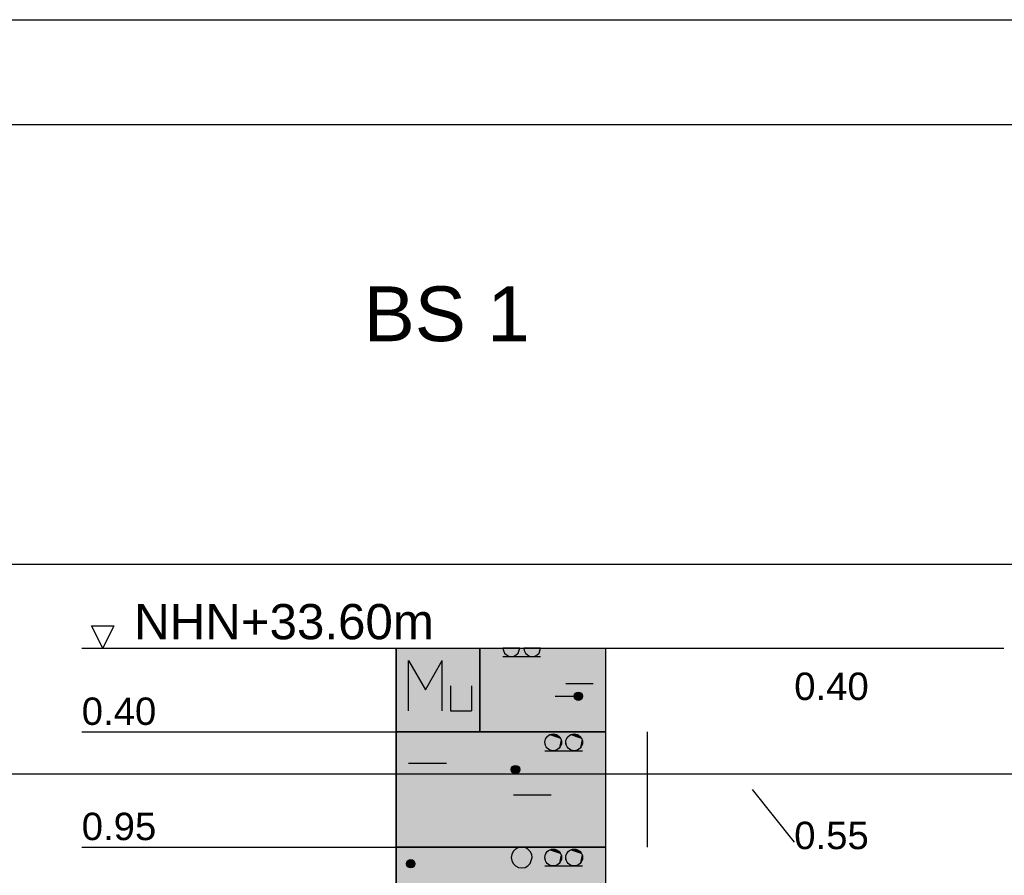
# Model space of a CAD drawing. Extents: x 20 to 841, y 890 to 1189.
# Tile 8 of 50: x 77 to 124, y 1148 to 1189. Entities that reach past the tile are written whole.
import ezdxf

# ---------------------------------------------------------------- set-up
doc = ezdxf.new("R2010")
doc.units = 0
doc.styles.add('Arial', font='Arial')

msp = doc.modelspace()

# ---------------------------------------------------------------- linework, layer by layer
at = {"layer": 'WBBlatt', "color": 7, "linetype": 'CONTINUOUS'}
for points in [[(20, 1189), (821, 1189)], [(25, 895.454), (25, 1184), (836, 1184), (836, 895.454), (25, 895.454)]]:
    msp.add_lwpolyline(points, dxfattribs=at)
at = {"layer": 'WBMassGr', "color": 7, "linetype": 'CONTINUOUS'}
for points in [[(46, 1163), (705, 1163)], [(46, 1153), (705, 1153)]]:
    msp.add_lwpolyline(points, dxfattribs=at)
at = {"layer": 'WBObjGr', "color": 7, "linetype": 'CONTINUOUS'}
for points in [[(81, 1159), (80.47, 1160.06)], [(80.47, 1160.06), (81.53, 1160.06)], [(81.53, 1160.06), (81, 1159)], [(80, 1159), (124, 1159)], [(95, 1159), (95, 1039)], [(105, 1159), (105, 1039)], [(80, 1155), (90, 1155), (93, 1155), (95, 1155)], [(105, 1155), (95, 1155)], [(112, 1152.25), (114, 1149.73)], [(80, 1149.5), (90, 1149.5), (93, 1149.5), (95, 1149.5)], [(105, 1149.5), (95, 1149.5)]]:
    msp.add_lwpolyline(points, dxfattribs=at)
at = {"layer": 'WBObjSy', "color": 7, "linetype": 'CONTINUOUS'}
for points in [[(95, 1155), (95, 1159), (99, 1159), (99, 1155), (95, 1155)], [(99, 1155), (99, 1159), (105, 1159), (105, 1155), (99, 1155)], [(100.9, 1159), (100.9, 1159), (100.1, 1159), (100.1, 1159), (100.12, 1158.88), (100.176, 1158.76), (100.265, 1158.68), (100.376, 1158.62), (100.5, 1158.6), (100.624, 1158.62), (100.735, 1158.68), (100.824, 1158.76), (100.9, 1159)], [(101.9, 1159), (101.9, 1159), (101.1, 1159), (101.1, 1159), (101.12, 1158.88), (101.176, 1158.76), (101.265, 1158.68), (101.376, 1158.62), (101.5, 1158.6), (101.624, 1158.62), (101.735, 1158.68), (101.824, 1158.76), (101.9, 1159)], [(95.6, 1156), (95.6, 1158.4)], [(95.6, 1158.4), (96.4, 1157)], [(96.4, 1157), (97.2, 1158.4)], [(97.2, 1156), (97.2, 1158.4)], [(100.1, 1158.6), (101.9, 1158.6)], [(103.1, 1157.3), (104.4, 1157.3)], [(97.6, 1157.2), (97.6, 1156)], [(98.6, 1157.2), (98.6, 1156)], [(102.6, 1156.7), (103.9, 1156.7)], [(97.6, 1156), (98.6, 1156)], [(95, 1149.5), (95, 1155), (105, 1155), (105, 1149.5), (95, 1149.5)], [(107, 1153.5), (107, 1155)], [(102.1, 1154.1), (103.9, 1154.1)], [(95.6, 1153.5), (97.4, 1153.5)], [(107, 1151.5), (107, 1153.5)], [(100.6, 1152), (102.4, 1152)], [(107, 1149.5), (107, 1151.5)], [(95, 1145), (95, 1149.5), (105, 1149.5), (105, 1145), (95, 1145)], [(101.5, 1149), (101.476, 1149.15), (101.405, 1149.29), (101.294, 1149.4), (101.155, 1149.48), (101, 1149.5), (100.845, 1149.48), (100.706, 1149.4), (100.595, 1149.29), (100.524, 1149.15), (100.5, 1149), (100.524, 1148.85), (100.595, 1148.71), (100.706, 1148.6), (100.845, 1148.52), (101, 1148.5), (101.155, 1148.52), (101.294, 1148.6), (101.405, 1148.71), (101.5, 1149)], [(102.1, 1148.6), (103.9, 1148.6)]]:
    msp.add_lwpolyline(points, dxfattribs=at)
for centre, radius in [((103.7, 1156.7), 0.2), ((102.5, 1154.5), 0.4), ((103.5, 1154.5), 0.4), ((100.7, 1153.2), 0.2), ((102.5, 1149), 0.4), ((103.5, 1149), 0.4), ((95.7, 1148.7), 0.2)]:
    msp.add_circle(centre, radius, dxfattribs=at)
at = {"layer": 'WBObjSy', "color": 52, "linetype": 'CONTINUOUS'}
msp.add_solid([(95, 1155), (95, 1159), (105, 1155), (105, 1159)], dxfattribs=at)
at = {"layer": 'WBObjSy', "color": 7, "linetype": 'CONTINUOUS'}
for points in [[(103.6, 1156.87), (103.538, 1156.82), (103.504, 1156.74)], [(103.6, 1156.87), (103.504, 1156.74), (103.538, 1156.58)], [(103.538, 1156.82), (103.517, 1156.78), (103.504, 1156.74)], [(103.6, 1156.87), (103.566, 1156.85), (103.538, 1156.82)], [(103.6, 1156.87), (103.538, 1156.58), (103.834, 1156.55)], [(103.679, 1156.9), (103.638, 1156.89), (103.6, 1156.87)], [(103.762, 1156.89), (103.679, 1156.9), (103.6, 1156.87)], [(103.883, 1156.78), (103.762, 1156.89), (103.6, 1156.87)], [(103.834, 1156.55), (103.883, 1156.78), (103.6, 1156.87)], [(103.762, 1156.89), (103.721, 1156.9), (103.679, 1156.9)], [(103.834, 1156.85), (103.8, 1156.87), (103.762, 1156.89)], [(103.883, 1156.78), (103.834, 1156.85), (103.762, 1156.89)], [(103.883, 1156.78), (103.862, 1156.82), (103.834, 1156.85)], [(103.504, 1156.74), (103.5, 1156.7), (103.504, 1156.66)], [(103.504, 1156.74), (103.504, 1156.66), (103.538, 1156.58)], [(103.504, 1156.66), (103.517, 1156.62), (103.538, 1156.58)], [(103.538, 1156.58), (103.566, 1156.55), (103.6, 1156.53)], [(103.538, 1156.58), (103.6, 1156.53), (103.679, 1156.5)], [(103.538, 1156.58), (103.679, 1156.5), (103.834, 1156.55)], [(103.6, 1156.53), (103.638, 1156.51), (103.679, 1156.5)], [(103.679, 1156.5), (103.762, 1156.51), (103.834, 1156.55)], [(103.679, 1156.5), (103.721, 1156.5), (103.762, 1156.51)], [(103.762, 1156.51), (103.8, 1156.53), (103.834, 1156.55)], [(103.834, 1156.55), (103.883, 1156.62), (103.883, 1156.78)], [(103.834, 1156.55), (103.862, 1156.58), (103.883, 1156.62)], [(103.9, 1156.7), (103.896, 1156.74), (103.883, 1156.78)], [(103.883, 1156.62), (103.9, 1156.7), (103.883, 1156.78)], [(102.109, 1154.58), (102.1, 1154.5), (102.109, 1154.42)], [(102.3, 1154.85), (102.176, 1154.74), (102.109, 1154.58)], [(102.3, 1154.85), (102.109, 1154.58), (102.176, 1154.26)], [(102.176, 1154.74), (102.135, 1154.66), (102.109, 1154.58)], [(102.109, 1154.58), (102.109, 1154.42), (102.176, 1154.26)], [(102.3, 1154.85), (102.232, 1154.8), (102.176, 1154.74)], [(102.3, 1154.85), (102.176, 1154.26), (102.768, 1154.2)], [(102.458, 1154.9), (102.376, 1154.88), (102.3, 1154.85)], [(102.624, 1154.88), (102.458, 1154.9), (102.3, 1154.85)], [(102.865, 1154.66), (102.624, 1154.88), (102.3, 1154.85)], [(102.768, 1154.2), (102.865, 1154.66), (102.3, 1154.85)], [(102.624, 1154.88), (102.542, 1154.9), (102.458, 1154.9)], [(102.768, 1154.8), (102.7, 1154.85), (102.624, 1154.88)], [(102.865, 1154.66), (102.768, 1154.8), (102.624, 1154.88)], [(102.865, 1154.66), (102.824, 1154.74), (102.768, 1154.8)], [(102.768, 1154.2), (102.865, 1154.34), (102.865, 1154.66)], [(102.9, 1154.5), (102.891, 1154.58), (102.865, 1154.66)], [(102.865, 1154.34), (102.9, 1154.5), (102.865, 1154.66)], [(103.109, 1154.58), (103.1, 1154.5), (103.109, 1154.42)], [(103.3, 1154.85), (103.176, 1154.74), (103.109, 1154.58)], [(103.3, 1154.85), (103.109, 1154.58), (103.176, 1154.26)], [(103.176, 1154.74), (103.135, 1154.66), (103.109, 1154.58)], [(103.109, 1154.58), (103.109, 1154.42), (103.176, 1154.26)], [(103.3, 1154.85), (103.232, 1154.8), (103.176, 1154.74)], [(103.3, 1154.85), (103.176, 1154.26), (103.768, 1154.2)], [(103.458, 1154.9), (103.376, 1154.88), (103.3, 1154.85)], [(103.624, 1154.88), (103.458, 1154.9), (103.3, 1154.85)], [(103.865, 1154.66), (103.624, 1154.88), (103.3, 1154.85)], [(103.768, 1154.2), (103.865, 1154.66), (103.3, 1154.85)], [(103.624, 1154.88), (103.542, 1154.9), (103.458, 1154.9)], [(103.768, 1154.8), (103.7, 1154.85), (103.624, 1154.88)], [(103.865, 1154.66), (103.768, 1154.8), (103.624, 1154.88)], [(103.865, 1154.66), (103.824, 1154.74), (103.768, 1154.8)], [(103.768, 1154.2), (103.865, 1154.34), (103.865, 1154.66)], [(103.9, 1154.5), (103.891, 1154.58), (103.865, 1154.66)], [(103.865, 1154.34), (103.9, 1154.5), (103.865, 1154.66)], [(102.109, 1154.42), (102.135, 1154.34), (102.176, 1154.26)], [(102.176, 1154.26), (102.232, 1154.2), (102.3, 1154.15)], [(102.176, 1154.26), (102.3, 1154.15), (102.458, 1154.1)], [(102.176, 1154.26), (102.458, 1154.1), (102.768, 1154.2)], [(102.3, 1154.15), (102.376, 1154.12), (102.458, 1154.1)], [(102.458, 1154.1), (102.624, 1154.12), (102.768, 1154.2)], [(102.458, 1154.1), (102.542, 1154.1), (102.624, 1154.12)], [(102.624, 1154.12), (102.7, 1154.15), (102.768, 1154.2)], [(102.768, 1154.2), (102.824, 1154.26), (102.865, 1154.34)], [(103.109, 1154.42), (103.135, 1154.34), (103.176, 1154.26)], [(103.176, 1154.26), (103.232, 1154.2), (103.3, 1154.15)], [(103.176, 1154.26), (103.3, 1154.15), (103.458, 1154.1)], [(103.176, 1154.26), (103.458, 1154.1), (103.768, 1154.2)], [(103.3, 1154.15), (103.376, 1154.12), (103.458, 1154.1)], [(103.458, 1154.1), (103.624, 1154.12), (103.768, 1154.2)], [(103.458, 1154.1), (103.542, 1154.1), (103.624, 1154.12)], [(103.624, 1154.12), (103.7, 1154.15), (103.768, 1154.2)], [(103.768, 1154.2), (103.824, 1154.26), (103.865, 1154.34)], [(100.504, 1153.24), (100.5, 1153.2), (100.504, 1153.16)], [(100.6, 1153.37), (100.538, 1153.32), (100.504, 1153.24)], [(100.6, 1153.37), (100.504, 1153.24), (100.538, 1153.08)], [(100.538, 1153.32), (100.517, 1153.28), (100.504, 1153.24)], [(100.504, 1153.24), (100.504, 1153.16), (100.538, 1153.08)], [(100.504, 1153.16), (100.517, 1153.12), (100.538, 1153.08)], [(100.6, 1153.37), (100.566, 1153.35), (100.538, 1153.32)], [(100.6, 1153.37), (100.538, 1153.08), (100.834, 1153.05)], [(100.538, 1153.08), (100.566, 1153.05), (100.6, 1153.03)], [(100.538, 1153.08), (100.6, 1153.03), (100.679, 1153)], [(100.538, 1153.08), (100.679, 1153), (100.834, 1153.05)], [(100.679, 1153.4), (100.638, 1153.39), (100.6, 1153.37)], [(100.762, 1153.39), (100.679, 1153.4), (100.6, 1153.37)], [(100.883, 1153.28), (100.762, 1153.39), (100.6, 1153.37)], [(100.834, 1153.05), (100.883, 1153.28), (100.6, 1153.37)], [(100.6, 1153.03), (100.638, 1153.01), (100.679, 1153)], [(100.762, 1153.39), (100.721, 1153.4), (100.679, 1153.4)], [(100.679, 1153), (100.762, 1153.01), (100.834, 1153.05)], [(100.834, 1153.35), (100.8, 1153.37), (100.762, 1153.39)], [(100.883, 1153.28), (100.834, 1153.35), (100.762, 1153.39)], [(100.762, 1153.01), (100.8, 1153.03), (100.834, 1153.05)], [(100.883, 1153.28), (100.862, 1153.32), (100.834, 1153.35)], [(100.834, 1153.05), (100.883, 1153.12), (100.883, 1153.28)], [(100.834, 1153.05), (100.862, 1153.08), (100.883, 1153.12)], [(100.9, 1153.2), (100.896, 1153.24), (100.883, 1153.28)], [(100.883, 1153.12), (100.9, 1153.2), (100.883, 1153.28)], [(100.679, 1153), (100.721, 1153), (100.762, 1153.01)], [(102.3, 1149.35), (102.176, 1149.24), (102.109, 1149.08)], [(102.3, 1149.35), (102.109, 1149.08), (102.176, 1148.76)], [(102.3, 1149.35), (102.232, 1149.3), (102.176, 1149.24)], [(102.3, 1149.35), (102.176, 1148.76), (102.768, 1148.7)], [(102.458, 1149.4), (102.376, 1149.38), (102.3, 1149.35)], [(102.624, 1149.38), (102.458, 1149.4), (102.3, 1149.35)], [(102.865, 1149.16), (102.624, 1149.38), (102.3, 1149.35)], [(102.768, 1148.7), (102.865, 1149.16), (102.3, 1149.35)], [(102.624, 1149.38), (102.542, 1149.4), (102.458, 1149.4)], [(102.768, 1149.3), (102.7, 1149.35), (102.624, 1149.38)], [(102.865, 1149.16), (102.768, 1149.3), (102.624, 1149.38)], [(102.865, 1149.16), (102.824, 1149.24), (102.768, 1149.3)], [(103.3, 1149.35), (103.176, 1149.24), (103.109, 1149.08)], [(103.3, 1149.35), (103.109, 1149.08), (103.176, 1148.76)], [(103.3, 1149.35), (103.232, 1149.3), (103.176, 1149.24)], [(103.3, 1149.35), (103.176, 1148.76), (103.768, 1148.7)], [(103.458, 1149.4), (103.376, 1149.38), (103.3, 1149.35)], [(103.624, 1149.38), (103.458, 1149.4), (103.3, 1149.35)], [(103.865, 1149.16), (103.624, 1149.38), (103.3, 1149.35)], [(103.768, 1148.7), (103.865, 1149.16), (103.3, 1149.35)], [(103.624, 1149.38), (103.542, 1149.4), (103.458, 1149.4)], [(103.768, 1149.3), (103.7, 1149.35), (103.624, 1149.38)], [(103.865, 1149.16), (103.768, 1149.3), (103.624, 1149.38)], [(103.865, 1149.16), (103.824, 1149.24), (103.768, 1149.3)], [(95.6, 1148.87), (95.538, 1148.82), (95.504, 1148.74)], [(95.6, 1148.87), (95.504, 1148.74), (95.538, 1148.58)], [(95.538, 1148.82), (95.517, 1148.78), (95.504, 1148.74)], [(95.6, 1148.87), (95.566, 1148.85), (95.538, 1148.82)], [(95.6, 1148.87), (95.538, 1148.58), (95.834, 1148.55)], [(95.679, 1148.9), (95.638, 1148.89), (95.6, 1148.87)], [(95.762, 1148.89), (95.679, 1148.9), (95.6, 1148.87)], [(95.883, 1148.78), (95.762, 1148.89), (95.6, 1148.87)], [(95.834, 1148.55), (95.883, 1148.78), (95.6, 1148.87)], [(95.762, 1148.89), (95.721, 1148.9), (95.679, 1148.9)], [(95.834, 1148.85), (95.8, 1148.87), (95.762, 1148.89)], [(95.883, 1148.78), (95.834, 1148.85), (95.762, 1148.89)], [(95.883, 1148.78), (95.862, 1148.82), (95.834, 1148.85)], [(102.109, 1149.08), (102.1, 1149), (102.109, 1148.92)], [(102.176, 1149.24), (102.135, 1149.16), (102.109, 1149.08)], [(102.109, 1149.08), (102.109, 1148.92), (102.176, 1148.76)], [(102.109, 1148.92), (102.135, 1148.84), (102.176, 1148.76)], [(102.768, 1148.7), (102.865, 1148.84), (102.865, 1149.16)], [(102.768, 1148.7), (102.824, 1148.76), (102.865, 1148.84)], [(102.9, 1149), (102.891, 1149.08), (102.865, 1149.16)], [(102.865, 1148.84), (102.9, 1149), (102.865, 1149.16)], [(103.109, 1149.08), (103.1, 1149), (103.109, 1148.92)], [(103.176, 1149.24), (103.135, 1149.16), (103.109, 1149.08)], [(103.109, 1149.08), (103.109, 1148.92), (103.176, 1148.76)], [(103.109, 1148.92), (103.135, 1148.84), (103.176, 1148.76)], [(103.768, 1148.7), (103.865, 1148.84), (103.865, 1149.16)], [(103.768, 1148.7), (103.824, 1148.76), (103.865, 1148.84)], [(103.9, 1149), (103.891, 1149.08), (103.865, 1149.16)], [(103.865, 1148.84), (103.9, 1149), (103.865, 1149.16)], [(95.504, 1148.74), (95.5, 1148.7), (95.504, 1148.66)], [(95.504, 1148.74), (95.504, 1148.66), (95.538, 1148.58)], [(95.504, 1148.66), (95.517, 1148.62), (95.538, 1148.58)], [(95.538, 1148.58), (95.566, 1148.55), (95.6, 1148.53)], [(95.538, 1148.58), (95.6, 1148.53), (95.679, 1148.5)], [(95.538, 1148.58), (95.679, 1148.5), (95.834, 1148.55)], [(95.6, 1148.53), (95.638, 1148.51), (95.679, 1148.5)], [(95.679, 1148.5), (95.762, 1148.51), (95.834, 1148.55)], [(95.679, 1148.5), (95.721, 1148.5), (95.762, 1148.51)], [(95.762, 1148.51), (95.8, 1148.53), (95.834, 1148.55)], [(95.834, 1148.55), (95.883, 1148.62), (95.883, 1148.78)], [(95.834, 1148.55), (95.862, 1148.58), (95.883, 1148.62)], [(95.9, 1148.7), (95.896, 1148.74), (95.883, 1148.78)], [(95.883, 1148.62), (95.9, 1148.7), (95.883, 1148.78)], [(102.176, 1148.76), (102.232, 1148.7), (102.3, 1148.65)], [(102.176, 1148.76), (102.3, 1148.65), (102.458, 1148.6)], [(102.176, 1148.76), (102.458, 1148.6), (102.768, 1148.7)], [(102.3, 1148.65), (102.376, 1148.62), (102.458, 1148.6)], [(102.458, 1148.6), (102.624, 1148.62), (102.768, 1148.7)], [(102.458, 1148.6), (102.542, 1148.6), (102.624, 1148.62)], [(102.624, 1148.62), (102.7, 1148.65), (102.768, 1148.7)], [(103.176, 1148.76), (103.232, 1148.7), (103.3, 1148.65)], [(103.176, 1148.76), (103.3, 1148.65), (103.458, 1148.6)], [(103.176, 1148.76), (103.458, 1148.6), (103.768, 1148.7)], [(103.3, 1148.65), (103.376, 1148.62), (103.458, 1148.6)], [(103.458, 1148.6), (103.624, 1148.62), (103.768, 1148.7)], [(103.458, 1148.6), (103.542, 1148.6), (103.624, 1148.62)], [(103.624, 1148.62), (103.7, 1148.65), (103.768, 1148.7)]]:
    msp.add_solid(points, dxfattribs=at)
at = {"layer": 'WBObjSy', "color": 62, "linetype": 'CONTINUOUS'}
msp.add_solid([(95, 1149.5), (95, 1155), (105, 1149.5), (105, 1155)], dxfattribs=at)
at = {"layer": 'WBObjSy', "color": 241, "linetype": 'CONTINUOUS'}
msp.add_solid([(95, 1145), (95, 1149.5), (105, 1145), (105, 1149.5)], dxfattribs=at)

# ---------------------------------------------------------------- texts
at = {"layer": 'WBObjTx', "color": 7, "style": 'Arial'}
for s, height, p in [('BS 1 ', 2.6176, (93.456, 1173.65)), ('NHN+33.60m', 1.6827, (82.5, 1159.42)), ('0.40', 1.3088, (114, 1156.52)), ('0.40', 1.3088, (80, 1155.33)), ('0.95', 1.3088, (80, 1149.83)), ('0.55', 1.3088, (114, 1149.4))]:
    msp.add_text(s, height=height, dxfattribs=at).set_placement(p)

doc.saveas('drawing.dxf')
